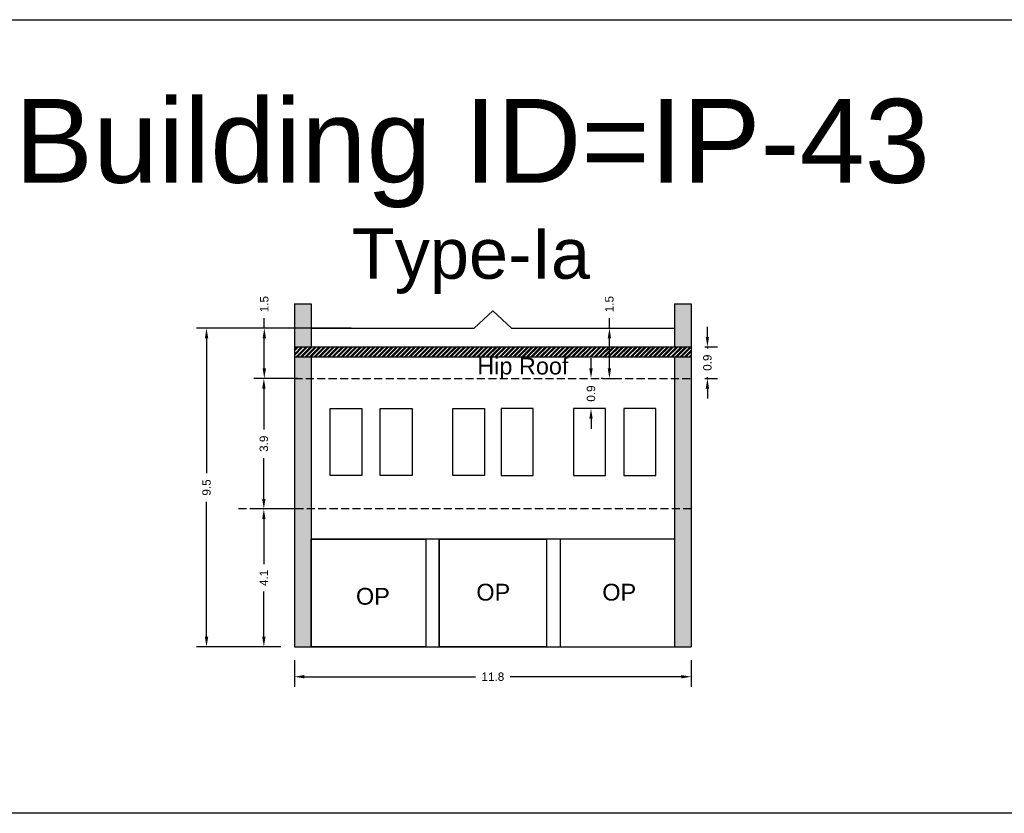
# Model space of a CAD drawing. Header units: metres. Extents: x 3416658 to 3417184, y -6712896 to -6712690.
# Tile 11 of 58: x 3416743 to 3416772, y -6712857 to -6712833. Entities that reach past the tile are written whole.
import ezdxf

# ---------------------------------------------------------------- set-up
doc = ezdxf.new("R2010")
doc.units = ezdxf.units.M
doc.linetypes.add('ACAD_ISO02W100', pattern=[15, 12, -3])
doc.layers.add('Dotted', color=7, linetype='ACAD_ISO02W100', plot=False)
doc.styles.get("Standard").update_dxf_attribs({"font": 'arial.ttf'})
doc.dimstyles.new('ISO-25', dxfattribs={"dimtxt": 0.25, "dimasz": 0.3, "dimexe": 0.3, "dimexo": 0.4, "dimgap": 0.2, "dimtad": 0, "dimdec": 1, "dimdsep": 46, "dimtxsty": 'Standard', "dimcen": 2.5, "dimadec": 0, "dimazin": 0, "dimtfac": 1, "dimtdec": 1, "dimtmove": 0, "dimatfit": 3, "dimfxl": 1, "dimarcsym": 0})

# ---------------------------------------------------------------- blocks, each defined once
blk = doc.blocks.new('*D376')
at = {"color": 0, "lineweight": -2, "transparency": 16777216}
for p, q in [((3416751.426, -6712843.686), (3416750.115, -6712843.686)), ((3416750.415, -6712843.986), (3416750.415, -6712845.204)), ((3416750.415, -6712847.277), (3416750.415, -6712846.06)), ((3416751.426, -6712847.577), (3416750.115, -6712847.577))]:
    blk.add_line(p, q, dxfattribs=at)
at = {"color": 0, "transparency": 16777216}
for points in [[(3416750.365, -6712843.986), (3416750.465, -6712843.986), (3416750.415, -6712843.686)], [(3416750.365, -6712847.277), (3416750.465, -6712847.277), (3416750.415, -6712847.577)]]:
    blk.add_solid(points, dxfattribs=at)
at = {"layer": 'Defpoints', "color": 0, "transparency": 16777216}
for p in [(3416750.415, -6712843.686), (3416751.826, -6712843.686), (3416751.826, -6712847.577)]:
    blk.add_point(p, dxfattribs=at)
at = {"color": 0, "transparency": 16777216, "insert": (3416750.415, -6712845.632), "char_height": 0.25, "attachment_point": 5, "rotation": 90}
blk.add_mtext('3.9', dxfattribs=at)
blk = doc.blocks.new('*D377')
at = {"color": 0, "lineweight": -2, "transparency": 16777216}
for p, q in [((3416750.926, -6712847.577), (3416750.115, -6712847.577)), ((3416750.415, -6712847.877), (3416750.415, -6712849.223)), ((3416750.415, -6712851.386), (3416750.415, -6712850.04)), ((3416750.926, -6712851.686), (3416750.115, -6712851.686))]:
    blk.add_line(p, q, dxfattribs=at)
at = {"color": 0, "transparency": 16777216}
for points in [[(3416750.365, -6712847.877), (3416750.465, -6712847.877), (3416750.415, -6712847.577)], [(3416750.365, -6712851.386), (3416750.465, -6712851.386), (3416750.415, -6712851.686)]]:
    blk.add_solid(points, dxfattribs=at)
at = {"layer": 'Defpoints', "color": 0, "transparency": 16777216}
for p in [(3416750.415, -6712847.577), (3416751.326, -6712847.577), (3416751.326, -6712851.686)]:
    blk.add_point(p, dxfattribs=at)
at = {"color": 0, "transparency": 16777216, "insert": (3416750.415, -6712849.632), "char_height": 0.25, "attachment_point": 5, "rotation": 90}
blk.add_mtext('4.1', dxfattribs=at)
blk = doc.blocks.new('*D378')
at = {"color": 0, "lineweight": -2, "transparency": 16777216}
for p, q in [((3416750.428, -6712842.186), (3416750.428, -6712841.886)), ((3416751.426, -6712842.186), (3416750.128, -6712842.186)), ((3416750.428, -6712843.386), (3416750.428, -6712842.486)), ((3416750.926, -6712843.686), (3416750.128, -6712843.686))]:
    blk.add_line(p, q, dxfattribs=at)
at = {"color": 0, "transparency": 16777216}
for points in [[(3416750.378, -6712842.486), (3416750.478, -6712842.486), (3416750.428, -6712842.186)], [(3416750.378, -6712843.386), (3416750.478, -6712843.386), (3416750.428, -6712843.686)]]:
    blk.add_solid(points, dxfattribs=at)
at = {"layer": 'Defpoints', "color": 0, "transparency": 16777216}
for p in [(3416750.428, -6712842.186), (3416751.826, -6712842.186), (3416751.326, -6712843.686)]:
    blk.add_point(p, dxfattribs=at)
at = {"color": 0, "transparency": 16777216, "insert": (3416750.428, -6712841.47), "char_height": 0.25, "attachment_point": 5, "rotation": 90}
blk.add_mtext('1.5', dxfattribs=at)
blk = doc.blocks.new('*D379')
at = {"color": 0, "lineweight": -2, "transparency": 16777216}
for p, q in [((3416753.02, -6712842.186), (3416748.407, -6712842.186)), ((3416748.707, -6712842.486), (3416748.707, -6712846.508)), ((3416748.707, -6712851.386), (3416748.707, -6712847.365)), ((3416750.926, -6712851.686), (3416748.407, -6712851.686))]:
    blk.add_line(p, q, dxfattribs=at)
at = {"color": 0, "transparency": 16777216}
for points in [[(3416748.657, -6712842.486), (3416748.757, -6712842.486), (3416748.707, -6712842.186)], [(3416748.657, -6712851.386), (3416748.757, -6712851.386), (3416748.707, -6712851.686)]]:
    blk.add_solid(points, dxfattribs=at)
at = {"layer": 'Defpoints', "color": 0, "transparency": 16777216}
for p in [(3416748.707, -6712842.186), (3416753.42, -6712842.186), (3416751.326, -6712851.686)]:
    blk.add_point(p, dxfattribs=at)
at = {"color": 0, "transparency": 16777216, "insert": (3416748.707, -6712846.936), "char_height": 0.25, "attachment_point": 5, "rotation": 90}
blk.add_mtext('9.5', dxfattribs=at)
blk = doc.blocks.new('*D380')
at = {"color": 0, "lineweight": -2, "transparency": 16777216}
for p, q in [((3416751.326, -6712852.086), (3416751.326, -6712852.877)), ((3416763.156, -6712852.086), (3416763.156, -6712852.877)), ((3416751.626, -6712852.577), (3416756.728, -6712852.577)), ((3416762.856, -6712852.577), (3416757.754, -6712852.577))]:
    blk.add_line(p, q, dxfattribs=at)
at = {"color": 0, "transparency": 16777216}
for points in [[(3416751.626, -6712852.527), (3416751.626, -6712852.627), (3416751.326, -6712852.577)], [(3416762.856, -6712852.527), (3416762.856, -6712852.627), (3416763.156, -6712852.577)]]:
    blk.add_solid(points, dxfattribs=at)
at = {"layer": 'Defpoints', "color": 0, "transparency": 16777216}
for p in [(3416751.326, -6712851.686), (3416763.156, -6712851.686), (3416763.156, -6712852.577)]:
    blk.add_point(p, dxfattribs=at)
at = {"color": 0, "transparency": 16777216, "insert": (3416757.241, -6712852.577), "char_height": 0.25, "attachment_point": 5}
blk.add_mtext('11.8', dxfattribs=at)
blk = doc.blocks.new('*D381')
at = {"color": 0, "lineweight": -2, "transparency": 16777216}
for p, q in [((3416760.715, -6712842.186), (3416760.715, -6712841.886)), ((3416760.521, -6712842.186), (3416761.015, -6712842.186)), ((3416760.715, -6712843.386), (3416760.715, -6712842.486)), ((3416760.521, -6712843.686), (3416761.015, -6712843.686))]:
    blk.add_line(p, q, dxfattribs=at)
at = {"color": 0, "transparency": 16777216}
for points in [[(3416760.665, -6712842.486), (3416760.765, -6712842.486), (3416760.715, -6712842.186)], [(3416760.665, -6712843.386), (3416760.765, -6712843.386), (3416760.715, -6712843.686)]]:
    blk.add_solid(points, dxfattribs=at)
at = {"layer": 'Defpoints', "color": 0, "transparency": 16777216}
for p in [(3416760.121, -6712842.186), (3416760.715, -6712842.186), (3416760.121, -6712843.686)]:
    blk.add_point(p, dxfattribs=at)
at = {"color": 0, "transparency": 16777216, "insert": (3416760.715, -6712841.47), "char_height": 0.25, "attachment_point": 5, "rotation": 90}
blk.add_mtext('1.5', dxfattribs=at)
blk = doc.blocks.new('*D382')
at = {"color": 0, "lineweight": -2, "transparency": 16777216}
for p, q in [((3416763.636, -6712842.446), (3416763.636, -6712842.146)), ((3416763.556, -6712842.746), (3416763.936, -6712842.746)), ((3416763.636, -6712842.746), (3416763.636, -6712842.789)), ((3416763.556, -6712843.686), (3416763.936, -6712843.686)), ((3416763.636, -6712843.686), (3416763.636, -6712843.644)), ((3416763.636, -6712843.986), (3416763.636, -6712844.286))]:
    blk.add_line(p, q, dxfattribs=at)
at = {"color": 0, "transparency": 16777216}
for points in [[(3416763.586, -6712842.446), (3416763.686, -6712842.446), (3416763.636, -6712842.746)], [(3416763.586, -6712843.986), (3416763.686, -6712843.986), (3416763.636, -6712843.686)]]:
    blk.add_solid(points, dxfattribs=at)
at = {"layer": 'Defpoints', "color": 0, "transparency": 16777216}
for p in [(3416763.156, -6712842.746), (3416763.636, -6712842.746), (3416763.156, -6712843.686)]:
    blk.add_point(p, dxfattribs=at)
at = {"color": 0, "transparency": 16777216, "insert": (3416763.636, -6712843.216), "char_height": 0.25, "attachment_point": 5, "rotation": 90}
blk.add_mtext('0.9', dxfattribs=at)
blk = doc.blocks.new('*D383')
at = {"color": 0, "lineweight": -2, "transparency": 16777216}
for p, q in [((3416760.166, -6712843.386), (3416760.166, -6712843.086)), ((3416760.166, -6712843.686), (3416760.166, -6712843.709)), ((3416760.521, -6712843.686), (3416760.466, -6712843.686)), ((3416760.166, -6712844.586), (3416760.166, -6712844.564)), ((3416760.52, -6712844.586), (3416760.466, -6712844.586)), ((3416760.166, -6712844.886), (3416760.166, -6712845.186))]:
    blk.add_line(p, q, dxfattribs=at)
at = {"color": 0, "transparency": 16777216}
for points in [[(3416760.116, -6712843.386), (3416760.216, -6712843.386), (3416760.166, -6712843.686)], [(3416760.116, -6712844.886), (3416760.216, -6712844.886), (3416760.166, -6712844.586)]]:
    blk.add_solid(points, dxfattribs=at)
at = {"layer": 'Defpoints', "color": 0, "transparency": 16777216}
for p in [(3416760.121, -6712843.686), (3416760.166, -6712843.686), (3416760.12, -6712844.586)]:
    blk.add_point(p, dxfattribs=at)
at = {"color": 0, "transparency": 16777216, "insert": (3416760.166, -6712844.136), "char_height": 0.25, "attachment_point": 5, "rotation": 90}
blk.add_mtext('0.9', dxfattribs=at)

msp = doc.modelspace()

# ---------------------------------------------------------------- hatches: boundary and pattern name
h = msp.add_hatch(color=256)
h.dxf.hatch_style = 1
h.paths.add_polyline_path([(3416763.156, -6712843.686), (3416762.656, -6712843.686), (3416762.656, -6712847.577), (3416763.156, -6712847.577)])
h.paths.add_polyline_path([(3416763.156, -6712847.577), (3416762.656, -6712847.577), (3416762.656, -6712851.686), (3416763.156, -6712851.686)])
h.paths.add_polyline_path([(3416763.156, -6712843.046), (3416762.656, -6712843.046), (3416762.656, -6712843.686), (3416763.156, -6712843.686)])
h.paths.add_polyline_path([(3416763.156, -6712841.466), (3416762.656, -6712841.466), (3416762.656, -6712842.746), (3416763.156, -6712842.746)])
h.paths.add_polyline_path([(3416751.826, -6712841.466), (3416751.326, -6712841.466), (3416751.326, -6712842.746), (3416751.826, -6712842.746)])
h.paths.add_polyline_path([(3416751.826, -6712843.046), (3416751.326, -6712843.046), (3416751.326, -6712843.686), (3416751.826, -6712843.686)])
h.paths.add_polyline_path([(3416751.826, -6712843.686), (3416751.326, -6712843.686), (3416751.326, -6712847.577), (3416751.826, -6712847.577)])
h.paths.add_polyline_path([(3416751.826, -6712847.577), (3416751.326, -6712847.577), (3416751.326, -6712851.686), (3416751.826, -6712851.686)])
h = msp.add_hatch()
h.set_pattern_fill('ANSI32', color=256, scale=0.01)
h.set_pattern_definition([(45, (-6.32437, 26.99843), (-0.067351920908, 0.067351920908), []), (45, (-6.27947, 26.99843), (-0.067351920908, 0.067351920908), [])])
h.paths.add_polyline_path([(3416763.156, -6712842.746), (3416751.326, -6712842.746), (3416751.326, -6712843.046), (3416763.156, -6712843.046)])

# ---------------------------------------------------------------- linework, layer by layer
msp.add_line((3416762.656, -6712848.477), (3416751.826, -6712848.477))
for points in [[(3416737.881, -6712832.992), (3416774.983, -6712832.992), (3416774.983, -6712856.648), (3416737.881, -6712856.648)], [(3416752.388, -6712844.586), (3416753.339, -6712844.586), (3416753.339, -6712846.577), (3416752.388, -6712846.577)], [(3416753.886, -6712844.586), (3416754.837, -6712844.586), (3416754.837, -6712846.577), (3416753.886, -6712846.577)], [(3416756.043, -6712844.586), (3416756.994, -6712844.586), (3416756.994, -6712846.577), (3416756.043, -6712846.577)], [(3416758.439, -6712844.586), (3416757.488, -6712844.586), (3416757.488, -6712846.577), (3416758.439, -6712846.577)], [(3416760.596, -6712844.586), (3416759.645, -6712844.586), (3416759.645, -6712846.577), (3416760.596, -6712846.577)], [(3416762.094, -6712844.586), (3416761.142, -6712844.586), (3416761.142, -6712846.577), (3416762.094, -6712846.577)], [(3416751.826, -6712848.477), (3416755.24, -6712848.477), (3416755.24, -6712851.686), (3416751.826, -6712851.686)], [(3416755.64, -6712848.477), (3416758.842, -6712848.477), (3416758.842, -6712851.686), (3416755.64, -6712851.686)]]:
    msp.add_lwpolyline(points, close=True)
for points in [[(3416751.326, -6712841.466), (3416751.326, -6712851.686)], [(3416751.326, -6712841.466), (3416751.826, -6712841.466)], [(3416751.826, -6712841.466), (3416751.826, -6712842.746)], [(3416762.656, -6712841.466), (3416762.656, -6712842.746)], [(3416762.656, -6712841.466), (3416763.156, -6712841.466)], [(3416763.156, -6712841.466), (3416763.156, -6712851.686)], [(3416757.241, -6712841.666), (3416756.686, -6712842.186)], [(3416757.241, -6712841.666), (3416757.796, -6712842.186)], [(3416751.826, -6712842.186), (3416756.686, -6712842.186)], [(3416757.796, -6712842.186), (3416762.656, -6712842.186)], [(3416751.326, -6712842.746), (3416763.156, -6712842.746)], [(3416751.326, -6712843.046), (3416763.156, -6712843.046)], [(3416751.826, -6712843.046), (3416751.826, -6712851.686)], [(3416762.656, -6712843.046), (3416762.656, -6712851.686)], [(3416755.24, -6712848.477), (3416755.24, -6712851.686)], [(3416755.64, -6712848.477), (3416755.64, -6712851.686)], [(3416758.842, -6712848.477), (3416758.842, -6712851.686)], [(3416759.242, -6712848.477), (3416759.242, -6712851.686)], [(3416751.326, -6712851.686), (3416763.156, -6712851.686)]]:
    msp.add_lwpolyline(points)
at = {"layer": 'Dotted', "ltscale": 0.02}
msp.add_line((3416763.156, -6712847.577), (3416749.644, -6712847.577), dxfattribs=at)
msp.add_lwpolyline([(3416751.326, -6712843.686), (3416763.156, -6712843.686)], dxfattribs=at)

# ---------------------------------------------------------------- texts
for s, heights, insert, char_height, attachment_point in [('Building ID=IP-43', [0.517], (3416742.992, -6712835.353), 2.5, 1), ('Type-Ia  ', [0.517], (3416753.036, -6712839.213), 1.5, 1), ('Hip Roof', [0], (3416756.776, -6712843.066), 0.5, 1), ('OP', [0], (3416757.758, -6712849.807), 0.5, 3), ('OP', [0], (3416761.512, -6712849.807), 0.5, 3), ('OP', [0], (3416754.17, -6712849.929), 0.5, 3)]:
    msp.add_mtext_dynamic_manual_height_columns(s, width=67.86454, gutter_width=12.5, heights=heights, dxfattribs=dict(insert=insert, char_height=char_height, attachment_point=attachment_point))

# ---------------------------------------------------------------- dimensions: what is measured, and where the dimension line sits
for base, p1, p2, picture, middle in [((3416750.428, -6712842.186), (3416751.326, -6712843.686), (3416751.826, -6712842.186), '*D378', (3416750.428, -6712841.47)), ((3416760.715, -6712842.186), (3416760.121, -6712843.686), (3416760.121, -6712842.186), '*D381', (3416760.715, -6712841.47)), ((3416748.707, -6712842.186), (3416751.326, -6712851.686), (3416753.42, -6712842.186), '*D379', (3416748.707, -6712846.936)), ((3416763.636, -6712842.746), (3416763.156, -6712843.686), (3416763.156, -6712842.746), '*D382', (3416763.636, -6712843.216)), ((3416760.166, -6712843.686), (3416760.12, -6712844.586), (3416760.121, -6712843.686), '*D383', (3416760.166, -6712844.136)), ((3416750.415, -6712843.686), (3416751.826, -6712847.577), (3416751.826, -6712843.686), '*D376', (3416750.415, -6712845.632)), ((3416750.415, -6712847.577), (3416751.326, -6712851.686), (3416751.326, -6712847.577), '*D377', (3416750.415, -6712849.632))]:
    dim = msp.add_linear_dim(base=base, p1=p1, p2=p2, angle=90, dimstyle='ISO-25')
    dim.commit()
    dim.dimension.update_dxf_attribs({"geometry": picture, "text_midpoint": middle})
dim = msp.add_linear_dim(base=(3416763.156, -6712852.577), p1=(3416751.326, -6712851.686), p2=(3416763.156, -6712851.686), dimstyle='ISO-25')
dim.commit()
dim.dimension.update_dxf_attribs({"geometry": '*D380', "text_midpoint": (3416757.241, -6712852.577)})

doc.saveas('drawing.dxf')
